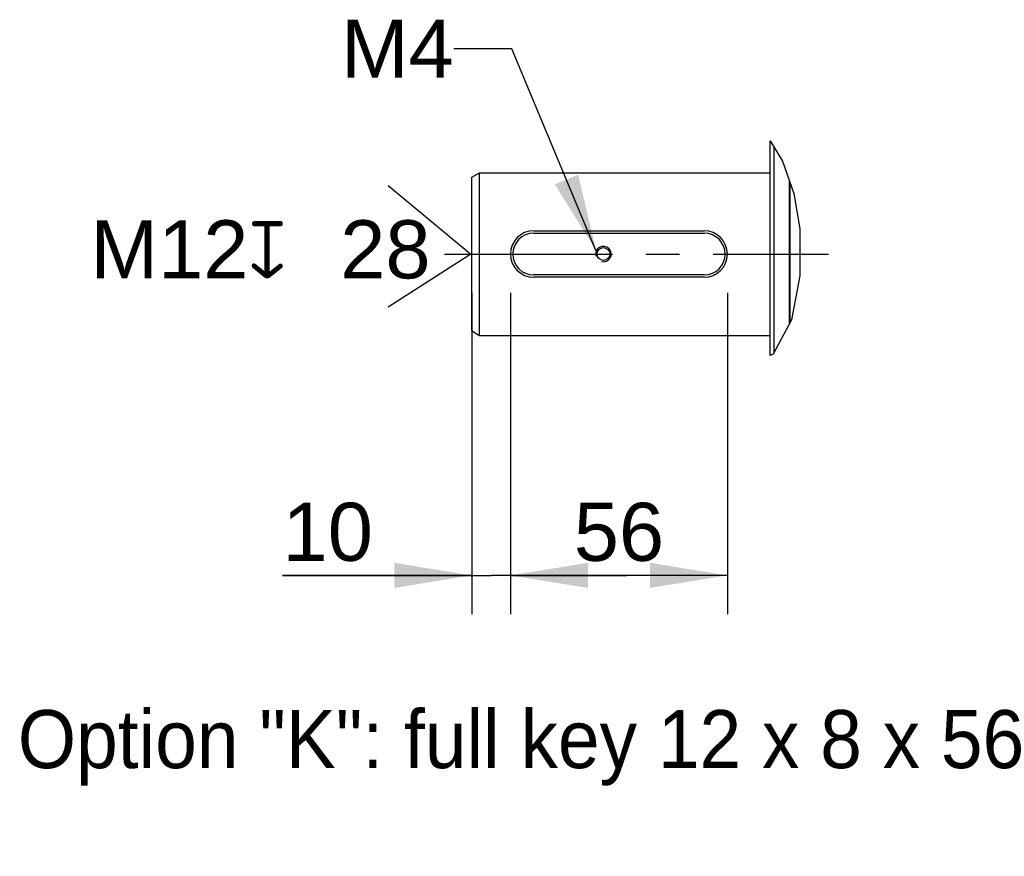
# Model space of a CAD drawing. Header units: millimetres. Extents: x 0 to 420, y 0 to 297.
# Tile 27 of 68: x 132 to 182, y 88 to 131. Entities that reach past the tile are written whole.
import ezdxf

# ---------------------------------------------------------------- set-up
doc = ezdxf.new("R2010")
doc.units = ezdxf.units.MM
doc.header["$LTSCALE"] = 23.1
doc.linetypes.add('CENTER', pattern=[0.6, 0.375, -0.075, 0.075, -0.075])
doc.layers.get('0').update_dxf_attribs({"linetype": 'CONTINUOUS'})
for name, color, linetype in [('AXIS', 7, 'CONTINUOUS'), ('COMPONENTS', 7, 'CONTINUOUS'), ('DETAIL', 7, 'CONTINUOUS'), ('DIMENSION', 7, 'CONTINUOUS')]:
    doc.layers.add(name, color=color, linetype=linetype)
doc.styles.get("Standard").update_dxf_attribs({"font": 'arial.ttf'})
doc.styles.add('TEXTSTYLE_4', font='gdt')
doc.dimstyles.new('DIMSTYLE_1', dxfattribs={"dimtxt": 3, "dimasz": 4, "dimexe": 0.18, "dimexo": 0.0625, "dimgap": 0.09, "dimtad": 1, "dimlfac": 5, "dimdsep": 46, "dimtxsty": 'STANDARD', "dimblk": '_FILLED', "dimblk1": '_FILLED', "dimblk2": '_FILLED', "dimcen": 0.09, "dimadec": 0, "dimazin": 0, "dimtp": 0.3, "dimtm": 0.3, "dimtfac": 1, "dimtofl": 0, "dimtmove": 0, "dimatfit": 3, "dimldrblk": '_FILLED', "dimfxl": 1, "dimtolj": 1, "dimarcsym": 0})
doc.dimstyles.new('DIMSTYLE_8', dxfattribs={"dimtxt": 3, "dimasz": 4, "dimexe": 0.18, "dimexo": 0.0625, "dimgap": 0.09, "dimtad": 1, "dimlfac": 5, "dimdsep": 46, "dimtxsty": 'STANDARD', "dimblk": '_FILLED', "dimblk1": '_FILLED', "dimblk2": '_FILLED', "dimcen": 0.09, "dimadec": 0, "dimazin": 0, "dimtp": 0.2, "dimtm": 0.2, "dimtfac": 1, "dimtofl": 0, "dimtmove": 0, "dimatfit": 3, "dimldrblk": '_FILLED', "dimfxl": 1, "dimtolj": 1, "dimarcsym": 0})
doc.dimstyles.get("Standard").update_dxf_attribs({"dimtxt": 3, "dimasz": 4, "dimexe": 0.18, "dimexo": 0.0625, "dimgap": 0.09, "dimtad": 1, "dimdec": 3, "dimdsep": 46, "dimtxsty": 'STANDARD', "dimblk": '_FILLED', "dimblk1": '_FILLED', "dimblk2": '_FILLED', "dimcen": 0.09, "dimadec": 0, "dimazin": 0, "dimtol": 1, "dimtp": 0.001, "dimtm": 0.001, "dimtfac": 1, "dimtdec": 3, "dimtofl": 0, "dimtmove": 0, "dimatfit": 3, "dimldrblk": '_FILLED', "dimfxl": 1, "dimtolj": 1, "dimarcsym": 0})

# ---------------------------------------------------------------- blocks, each defined once
blk = doc.blocks.new('_FILLED')
at = {"color": 0, "linetype": 'BYBLOCK'}
blk.add_solid([(0, 0), (-1, 0.1625), (-1, -0.1625)], dxfattribs=at)
blk = doc.blocks.new('*D12')
at = {"layer": 'DIMENSION', "color": 2, "linetype": 'CONTINUOUS'}
for p, q in [((156.868, 116.626), (156.868, 100.033)), ((168.068, 116.626), (168.068, 100.033)), ((156.868, 102.033), (162.468, 102.033)), ((168.068, 102.033), (162.468, 102.033))]:
    blk.add_line(p, q, dxfattribs=at)
at = {"layer": 'DIMENSION', "color": 2, "linetype": 'CONTINUOUS', "xscale": 4, "yscale": 4, "zscale": 4, "rotation": 180}
blk.add_blockref('_FILLED', (156.868, 102.033), dxfattribs=at)
at = {"layer": 'DIMENSION', "color": 2, "linetype": 'CONTINUOUS', "xscale": 4, "yscale": 4, "zscale": 4}
blk.add_blockref('_FILLED', (168.068, 102.033), dxfattribs=at)
at = {"layer": 'DIMENSION', "color": 2, "linetype": 'CONTINUOUS', "insert": (162.468, 105.783), "char_height": 3, "width": 4.66171, "attachment_point": 2, "line_spacing_factor": 0.9}
blk.add_mtext('56', dxfattribs=at)
blk = doc.blocks.new('*D13')
at = {"layer": 'DIMENSION', "color": 2, "linetype": 'CONTINUOUS'}
for p, q in [((154.868, 116.626), (154.868, 100.033)), ((156.868, 116.626), (156.868, 100.033)), ((154.868, 102.033), (145.109, 102.033)), ((145.109, 102.033), (155.868, 102.033)), ((162.868, 102.033), (155.868, 102.033)), ((156.868, 102.033), (162.868, 102.033))]:
    blk.add_line(p, q, dxfattribs=at)
at = {"layer": 'DIMENSION', "color": 2, "linetype": 'CONTINUOUS', "xscale": 4, "yscale": 4, "zscale": 4}
blk.add_blockref('_FILLED', (154.868, 102.033), dxfattribs=at)
at = {"layer": 'DIMENSION', "color": 2, "linetype": 'CONTINUOUS', "xscale": 4, "yscale": 4, "zscale": 4, "rotation": 180}
blk.add_blockref('_FILLED', (156.868, 102.033), dxfattribs=at)
at = {"layer": 'DIMENSION', "color": 2, "linetype": 'CONTINUOUS', "insert": (149.771, 105.783), "char_height": 3, "width": 4.66171, "attachment_point": 3, "line_spacing_factor": 0.9}
blk.add_mtext('10', dxfattribs=at)
blk = doc.blocks.new('CENTER_HOLE_ASM_BL6', base_point=(145.007, 119.02))
at = {"layer": 'DETAIL', "color": 2, "linetype": 'CONTINUOUS'}
for p, q in [((150.554, 122.162), (154.819, 118.626)), ((154.819, 118.626), (150.554, 115.879))]:
    blk.add_line(p, q, dxfattribs=at)
for s, p in [('M12', (135.194, 117.368)), ('28', (148.085, 117.368))]:
    blk.add_text(s, height=3, dxfattribs=at).set_placement(p)
at = {"layer": 'DETAIL', "color": 2, "linetype": 'CONTINUOUS', "style": 'TEXTSTYLE_4'}
blk.add_text('x', height=3, dxfattribs=at).set_placement((143.335, 117.368))

msp = doc.modelspace()

# ---------------------------------------------------------------- linework, layer by layer
at = {"color": 7, "linetype": 'CONTINUOUS'}
for p, q in [((170.26841, 124.46408), (170.91761, 123.42777)), ((170.91761, 123.42777), (171.49984, 121.75967)), ((171.49984, 121.75967), (171.7978, 119.92441)), ((158.06841, 119.82554), (166.86841, 119.82554)), ((158.06841, 119.70554), (166.86841, 119.70554)), ((171.7978, 119.92441), (171.80929, 117.50086)), ((166.86841, 117.54554), (158.06841, 117.54554)), ((166.86841, 117.42554), (158.06841, 117.42554)), ((171.80929, 117.50086), (171.37277, 115.232)), ((171.37277, 115.232), (170.42169, 113.45669)), ((170.42169, 113.45669), (170.26841, 113.39019))]:
    msp.add_line(p, q, dxfattribs=at)
for centre, radius, start, end in [((158.06841, 118.62554), 1.2, 90, 270), ((158.06841, 118.62554), 1.08, 90, 270), ((166.86841, 118.62554), 1.2, 270, 90), ((166.86841, 118.62554), 1.08, 270, 90)]:
    msp.add_arc(centre, radius, start, end, dxfattribs=at)
at = {"color": 2, "linetype": 'CONTINUOUS'}
msp.add_arc((161.66841, 118.62554), 0.4, 255, 195, dxfattribs=at)
at = {"layer": 'AXIS', "color": 2, "linetype": 'CENTER'}
msp.add_line((153.46841, 118.62554), (173.28839, 118.62554), dxfattribs=at)
at = {"layer": 'AXIS', "color": 7, "linetype": 'CONTINUOUS'}
msp.add_circle((161.66841, 118.62554), 0.33, dxfattribs=at)
at = {"layer": 'COMPONENTS', "color": 7, "linetype": 'CONTINUOUS'}
for p, q in [((170.26841, 113.39019), (170.26841, 124.46408)), ((170.46841, 124.14483), (170.46841, 113.54389)), ((154.86841, 122.5946), (155.26841, 122.82554)), ((154.86841, 114.65648), (154.86841, 122.5946)), ((155.26841, 114.42554), (155.26841, 122.82554)), ((155.26841, 122.82554), (170.26841, 122.82554)), ((171.26841, 115.0372), (171.26841, 122.42272)), ((171.30841, 115.11186), (171.30841, 122.30812)), ((154.86841, 114.65648), (155.26841, 114.42554)), ((155.26841, 114.42554), (170.26841, 114.42554))]:
    msp.add_line(p, q, dxfattribs=at)

# ---------------------------------------------------------------- block references
at = {"layer": 'DETAIL', "color": 2, "linetype": 'CONTINUOUS'}
msp.add_blockref('CENTER_HOLE_ASM_BL6', (145.00665, 119.02046), dxfattribs=at)

# ---------------------------------------------------------------- texts
at = {"color": 2, "linetype": 'CONTINUOUS', "insert": (153.9433, 130.72751), "char_height": 3, "width": 5.8104089, "attachment_point": 3, "line_spacing_factor": 0.9}
msp.add_mtext('M4', dxfattribs=at)
at = {"layer": 'DETAIL', "color": 2, "linetype": 'CONTINUOUS', "insert": (131.43015, 95.07969), "char_height": 3, "width": 56.2416357, "attachment_point": 1, "line_spacing_factor": 0.9}
msp.add_mtext('Option "K": full key 12 x 8 x 56', dxfattribs=at)

# ---------------------------------------------------------------- dimensions: what is measured, and where the dimension line sits
at = {"layer": 'DIMENSION', "color": 2, "linetype": 'CONTINUOUS'}
dim = msp.add_linear_dim(base=(154.86841, 102.03336), p1=(156.86841, 116.62554), p2=(154.86841, 116.62554), angle=180, dimstyle='DIMSTYLE_8', dxfattribs=at)
dim.commit()
dim.dimension.update_dxf_attribs({"geometry": '*D13', "text_midpoint": (142.77814, 104.28336), "dimtype": 160})
dim = msp.add_linear_dim(base=(168.06841, 102.03336), p1=(156.86841, 116.62554), p2=(168.06841, 116.62554), dimstyle='DIMSTYLE_1', dxfattribs=at)
dim.commit()
dim.dimension.update_dxf_attribs({"geometry": '*D12', "text_midpoint": (160.13756, 104.28336), "dimtype": 160})

# ---------------------------------------------------------------- leaders
at = {"color": 2, "linetype": 'CONTINUOUS'}
msp.add_leader([(161.30042, 118.78233), (156.9433, 129.22751), (153.9433, 129.22751)], dimstyle='STANDARD', override={"dimtad": 0}, dxfattribs=at)

doc.saveas('drawing.dxf')
